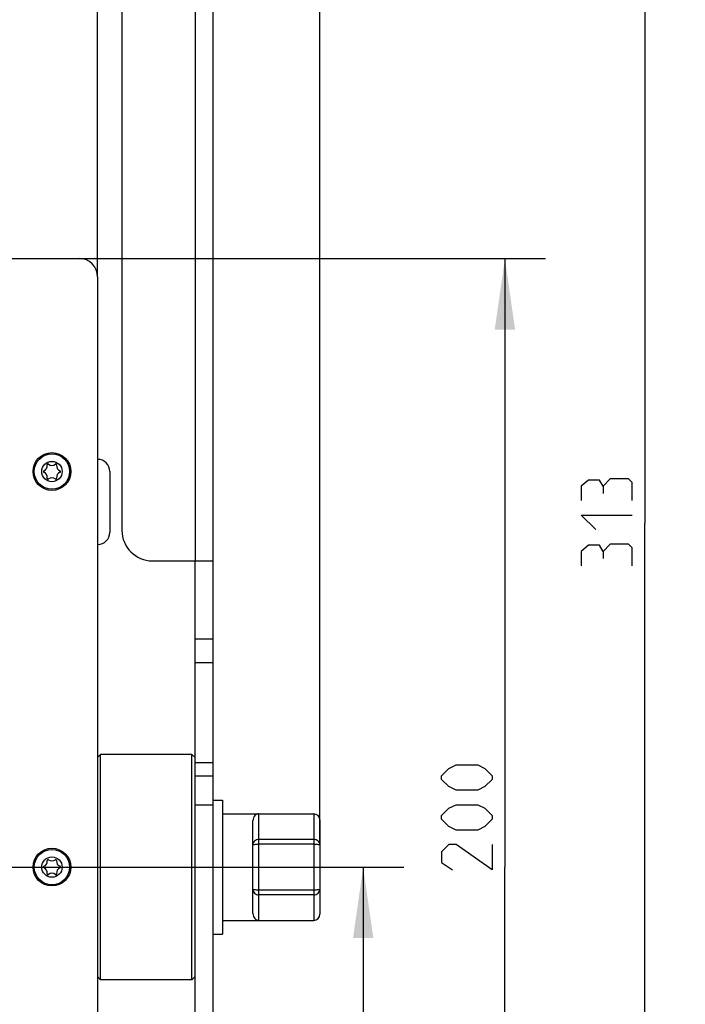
# Model space of a CAD drawing. Header units: millimetres. Extents: x 0 to 420, y 0 to 297.
# Tile 70 of 126: x 163 to 196, y 193 to 241. Entities that reach past the tile are written whole.
import ezdxf

# ---------------------------------------------------------------- set-up
doc = ezdxf.new("R2010")
doc.units = ezdxf.units.MM
doc.header["$LTSCALE"] = 23.1
doc.layers.get('0').update_dxf_attribs({"linetype": 'CONTINUOUS'})
doc.layers.add('DIM_PILOTEES', color=7, linetype='CONTINUOUS')
doc.styles.get("Standard").update_dxf_attribs({"font": 'txt', "width": 0.7})
doc.dimstyles.new('DIMSTYLE_1', dxfattribs={"dimtxt": 2.5, "dimasz": 3.5, "dimexe": 2, "dimexo": 0, "dimtad": 1, "dimlfac": 3.333333, "dimdsep": 46, "dimtxsty": 'Standard', "dimblk": '_FILLED', "dimblk1": '_FILLED', "dimblk2": '_FILLED', "dimcen": 0.09, "dimazin": 2, "dimtp": 0.8, "dimtm": 0.8, "dimtfac": 1, "dimtofl": 0, "dimtmove": 0, "dimatfit": 3, "dimldrblk": '_FILLED', "dimfxl": 0, "dimtolj": 1, "dimarcsym": 0})
doc.dimstyles.new('DIMSTYLE_2', dxfattribs={"dimtxt": 2.5, "dimasz": 3.5, "dimexe": 2, "dimexo": 0, "dimtad": 1, "dimlfac": 3.333333, "dimdsep": 46, "dimtxsty": 'Standard', "dimblk": '_FILLED', "dimblk1": '_FILLED', "dimblk2": '_FILLED', "dimcen": 0.09, "dimazin": 2, "dimtp": 0.3, "dimtm": 0.3, "dimtfac": 1, "dimtofl": 0, "dimtmove": 0, "dimatfit": 3, "dimldrblk": '_FILLED', "dimfxl": 0, "dimtolj": 1, "dimarcsym": 0})
doc.dimstyles.new('DIMSTYLE_3', dxfattribs={"dimtxt": 2.5, "dimasz": 3.5, "dimexe": 2, "dimexo": 0, "dimtad": 1, "dimlfac": 3.333333, "dimdsep": 46, "dimtxsty": 'Standard', "dimblk": '_FILLED', "dimblk1": '_FILLED', "dimblk2": '_FILLED', "dimcen": 0.09, "dimazin": 2, "dimtp": 0.5, "dimtm": 0.5, "dimtfac": 1, "dimtofl": 0, "dimtmove": 0, "dimatfit": 3, "dimldrblk": '_FILLED', "dimfxl": 0, "dimtolj": 1, "dimarcsym": 0})

# ---------------------------------------------------------------- blocks, each defined once
blk = doc.blocks.new('_FILLED')
at = {"color": 0, "linetype": 'ByBlock'}
blk.add_solid([(0, 0), (-1, 0.143), (-1, -0.143)], dxfattribs=at)
blk = doc.blocks.new('*D2')
at = {"layer": 'DIM_PILOTEES', "color": 2, "linetype": 'Continuous'}
for p, q in [((159.25, 199.603), (181.704, 199.603)), ((179.704, 199.603), (179.704, 184.603)), ((179.704, 169.603), (179.704, 184.603)), ((165.717, 169.603), (181.704, 169.603))]:
    blk.add_line(p, q, dxfattribs=at)
at = {"layer": 'DIM_PILOTEES', "color": 2, "linetype": 'Continuous', "xscale": 3.5, "yscale": 3.5, "zscale": 3.5}
for p, rotation in [((179.704, 199.603), 90), ((179.704, 169.603), 270)]:
    blk.add_blockref('_FILLED', p, dxfattribs=dict(at, rotation=rotation))
at = {"layer": 'DIM_PILOTEES', "color": 2, "linetype": 'Continuous', "insert": (176.579, 183.825), "char_height": 2.5, "width": 11.25, "attachment_point": 2, "rotation": 90, "line_spacing_factor": 0.9}
blk.add_mtext('{\\ftxt;\\W0.0001;\\H0.0001;\\~}{\\ftxt;\\W0.4285714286;\\H2.5; }{\\ftxt;\\W0.0001;\\H0.0001;\\~}{\\ftxt;\\W0.0001;\\H0.0001;\\~}{\\ftxt;\\W2.1428571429;\\H2.5; }{\\ftxt;\\W0.0001;\\H0.0001;\\~}{\\ftxt;\\W0.0001;\\H0.0001;\\~}{\\ftxt;\\W0.4285714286;\\H2.5; }{\\ftxt;\\W0.0001;\\H0.0001;\\~}', dxfattribs=at)
blk = doc.blocks.new('*D3')
at = {"layer": 'DIM_PILOTEES', "color": 2, "linetype": 'Continuous'}
for p, q in [((165.717, 229.603), (188.689, 229.603)), ((186.689, 229.603), (186.689, 199.603)), ((186.689, 169.603), (186.689, 199.603)), ((165.717, 169.603), (188.689, 169.603))]:
    blk.add_line(p, q, dxfattribs=at)
at = {"layer": 'DIM_PILOTEES', "color": 2, "linetype": 'Continuous', "xscale": 3.5, "yscale": 3.5, "zscale": 3.5}
for p, rotation in [((186.689, 229.603), 90), ((186.689, 169.603), 270)]:
    blk.add_blockref('_FILLED', p, dxfattribs=dict(at, rotation=rotation))
at = {"layer": 'DIM_PILOTEES', "color": 2, "linetype": 'Continuous', "insert": (183.564, 202.412), "char_height": 2.5, "width": 8.83929, "attachment_point": 2, "rotation": 90, "line_spacing_factor": 0.9}
blk.add_mtext('{\\ftxt;\\W0.0001;\\H0.0001;\\~}{\\ftxt;\\W2.3571428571;\\H2.5; }{\\ftxt;\\W0.0001;\\H0.0001;\\~}', dxfattribs=at)
blk = doc.blocks.new('*D4')
at = {"layer": 'DIM_PILOTEES', "color": 2, "linetype": 'Continuous'}
for p, q in [((170.967, 263.503), (195.578, 263.503)), ((193.578, 263.503), (193.578, 216.553)), ((193.578, 169.603), (193.578, 216.553)), ((165.717, 169.603), (195.578, 169.603))]:
    blk.add_line(p, q, dxfattribs=at)
at = {"layer": 'DIM_PILOTEES', "color": 2, "linetype": 'Continuous', "xscale": 3.5, "yscale": 3.5, "zscale": 3.5}
for p, rotation in [((193.578, 263.503), 90), ((193.578, 169.603), 270)]:
    blk.add_blockref('_FILLED', p, dxfattribs=dict(at, rotation=rotation))
at = {"layer": 'DIM_PILOTEES', "color": 2, "linetype": 'Continuous', "insert": (190.453, 216.955), "char_height": 2.5, "width": 7.5, "attachment_point": 2, "rotation": 90, "line_spacing_factor": 0.9}
blk.add_mtext('{\\ftxt;\\W0.0001;\\H0.0001;\\~}{\\ftxt;\\W2.0;\\H2.5; }{\\ftxt;\\W0.0001;\\H0.0001;\\~}', dxfattribs=at)
blk = doc.blocks.new('*D7')
at = {"layer": 'DIM_PILOTEES', "color": 2, "linetype": 'Continuous'}
for p, q in [((46.617, 228.703), (46.617, 248.077)), ((166.617, 228.703), (166.617, 248.077)), ((46.617, 246.077), (106.617, 246.077)), ((166.617, 246.077), (106.617, 246.077))]:
    blk.add_line(p, q, dxfattribs=at)
at = {"layer": 'DIM_PILOTEES', "color": 2, "linetype": 'Continuous', "xscale": 3.5, "yscale": 3.5, "zscale": 3.5, "rotation": 180}
blk.add_blockref('_FILLED', (46.617, 246.077), dxfattribs=at)
at = {"layer": 'DIM_PILOTEES', "color": 2, "linetype": 'Continuous', "xscale": 3.5, "yscale": 3.5, "zscale": 3.5}
blk.add_blockref('_FILLED', (166.617, 246.077), dxfattribs=at)
at = {"layer": 'DIM_PILOTEES', "color": 2, "linetype": 'Continuous', "insert": (106.617, 249.202), "char_height": 2.5, "width": 8.83929, "attachment_point": 2, "line_spacing_factor": 0.9}
blk.add_mtext('{\\ftxt;\\W0.0001;\\H0.0001;\\~}{\\ftxt;\\W2.3571428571;\\H2.5; }{\\ftxt;\\W0.0001;\\H0.0001;\\~}', dxfattribs=at)
blk = doc.blocks.new('*D26')
at = {"layer": 'DIM_PILOTEES', "color": 2, "linetype": 'Continuous'}
for p, q in [((35.667, 200.688), (35.667, 281.649)), ((177.567, 200.688), (177.567, 281.649)), ((35.667, 279.649), (106.617, 279.649)), ((177.567, 279.649), (106.617, 279.649))]:
    blk.add_line(p, q, dxfattribs=at)
at = {"layer": 'DIM_PILOTEES', "color": 2, "linetype": 'Continuous', "xscale": 3.5, "yscale": 3.5, "zscale": 3.5, "rotation": 180}
blk.add_blockref('_FILLED', (35.667, 279.649), dxfattribs=at)
at = {"layer": 'DIM_PILOTEES', "color": 2, "linetype": 'Continuous', "xscale": 3.5, "yscale": 3.5, "zscale": 3.5}
blk.add_blockref('_FILLED', (177.567, 279.649), dxfattribs=at)
at = {"layer": 'DIM_PILOTEES', "color": 2, "linetype": 'Continuous', "insert": (106.617, 282.774), "char_height": 2.5, "width": 8.57143, "attachment_point": 2, "line_spacing_factor": 0.9}
blk.add_mtext('{\\ftxt;\\W0.0001;\\H0.0001;\\~}{\\ftxt;\\W2.2857142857;\\H2.5; }{\\ftxt;\\W0.0001;\\H0.0001;\\~}', dxfattribs=at)

msp = doc.modelspace()

# ---------------------------------------------------------------- linework, layer by layer
at = {"color": 3, "linetype": 'Continuous'}
for p, q in [((171.417, 262.153), (171.417, 214.7008)), ((172.317, 184.453), (172.317, 262.303)), ((167.817, 259.003), (167.817, 216.2008)), ((167.217, 219.103), (167.217, 216.103)), ((169.317, 214.7008), (172.317, 214.7008))]:
    msp.add_line(p, q, dxfattribs=at)
at = {"color": 7, "linetype": 'Continuous'}
for p, q in [((47.517, 229.603), (165.717, 229.603)), ((166.617, 228.703), (166.617, 170.503)), ((171.417, 184.453), (171.417, 214.7008)), ((172.317, 210.8361), (171.417, 210.8361)), ((172.317, 209.6791), (171.417, 209.6791)), ((166.617, 205.003), (166.767, 205.153)), ((171.267, 205.153), (166.767, 205.153)), ((166.767, 194.053), (166.767, 205.153)), ((171.267, 205.153), (171.417, 205.003)), ((171.267, 194.053), (171.267, 205.153)), ((172.317, 204.746), (171.417, 204.746)), ((171.417, 204.103), (172.317, 204.103)), ((172.317, 202.903), (172.767, 202.903)), ((172.767, 202.903), (172.767, 196.303)), ((171.417, 202.667), (172.317, 202.667)), ((172.767, 202.228), (177.267, 202.228)), ((174.567, 196.978), (174.567, 202.228)), ((177.267, 202.228), (177.267, 196.978)), ((177.567, 201.928), (177.567, 197.278)), ((174.267, 197.3212), (174.267, 201.8848)), ((177.267, 200.9693), (174.567, 200.9693)), ((177.267, 200.7353), (174.567, 200.7353)), ((177.267, 198.4707), (174.567, 198.4707)), ((177.267, 198.2367), (174.567, 198.2367)), ((172.767, 196.978), (177.267, 196.978)), ((172.317, 196.303), (172.767, 196.303)), ((166.617, 194.203), (166.767, 194.053)), ((171.267, 194.053), (171.417, 194.203)), ((171.267, 194.053), (166.767, 194.053))]:
    msp.add_line(p, q, dxfattribs=at)
for centre, radius in [((164.367, 219.103), 0.93), ((164.367, 219.103), 0.87), ((164.367, 219.103), 0.5025), ((164.367, 199.603), 0.93), ((164.367, 199.603), 0.87), ((164.367, 199.603), 0.5025)]:
    msp.add_circle(centre, radius, dxfattribs=at)
for centre, radius, start, end in [((165.717, 228.703), 0.9, 0, 90), ((163.8783, 219.3852), 0.2599, 290.95218, 9.04782), ((164.1767, 219.4327), 0.0423, 50.95218, 189.04782), ((164.367, 219.6674), 0.2599, 230.95218, 309.04782), ((164.5574, 219.4327), 0.0423, 350.95218, 129.04782), ((164.8558, 219.3852), 0.2599, 170.95218, 249.04782), ((166.617, 219.103), 0.6, 0, 90), ((163.9863, 219.103), 0.0423, 110.95218, 249.04782), ((163.8783, 218.8208), 0.2599, 350.95218, 69.04782), ((164.8558, 218.8208), 0.2599, 110.95218, 189.04782), ((164.7477, 219.103), 0.0423, 290.95218, 69.04782), ((164.1767, 218.7733), 0.0423, 170.95218, 309.04782), ((164.367, 218.5386), 0.2599, 50.95218, 129.04782), ((164.5574, 218.7733), 0.0423, 230.95218, 9.04782), ((166.617, 216.103), 0.6, 270, 360), ((177.267, 201.928), 0.3, 0, 90), ((164.1767, 199.9327), 0.0423, 50.95218, 189.04782), ((164.5574, 199.9327), 0.0423, 350.95218, 129.04782), ((163.9863, 199.603), 0.0423, 110.95218, 249.04782), ((163.8783, 199.8852), 0.2599, 290.95218, 9.04782), ((163.8783, 199.3208), 0.2599, 350.95218, 69.04782), ((164.367, 200.1674), 0.2599, 230.95218, 309.04782), ((164.8558, 199.8852), 0.2599, 170.95218, 249.04782), ((164.8558, 199.3208), 0.2599, 110.95218, 189.04782), ((164.7477, 199.603), 0.0423, 290.95218, 69.04782), ((164.1767, 199.2733), 0.0423, 170.95218, 309.04782), ((164.367, 199.0386), 0.2599, 50.95218, 129.04782), ((164.5574, 199.2733), 0.0423, 230.95218, 9.04782), ((177.267, 197.278), 0.3, 270, 360)]:
    msp.add_arc(centre, radius, start, end, dxfattribs=at)
at = {"color": 3, "linetype": 'Continuous'}
msp.add_arc((169.317, 216.2008), 1.5, 180, 270, dxfattribs=at)
at = {"color": 7, "linetype": 'Continuous'}
for points, knots in [([(174.567, 202.228), (174.5319, 202.228), (174.4582, 202.2127), (174.3607, 202.1448), (174.2862, 202.032), (174.267, 201.9363), (174.267, 201.8848)], [0, 0, 0, 0, 0.2098112, 0.4354604, 0.692645, 1, 1, 1, 1]), ([(174.567, 200.9693), (174.5281, 200.9693), (174.4501, 200.955), (174.3505, 200.8932), (174.283, 200.7998), (174.267, 200.725), (174.267, 200.6883)], [0, 0, 0, 0, 0.2575479, 0.5107005, 0.7575873, 1, 1, 1, 1]), ([(177.567, 200.6883), (177.567, 200.725), (177.551, 200.7998), (177.4835, 200.8932), (177.3839, 200.955), (177.3059, 200.9693), (177.267, 200.9693)], [0, 0, 0, 0, 0.2423987, 0.4892851, 0.742438, 1, 1, 1, 1]), ([(174.267, 200.6883), (174.267, 200.692), (174.2748, 200.7005), (174.3042, 200.7124), (174.3652, 200.7246), (174.4577, 200.7332), (174.5287, 200.7353), (174.567, 200.7353)], [0, 0, 0, 0, 0.0349723, 0.0970439, 0.3128483, 0.6289134, 1, 1, 1, 1]), ([(177.267, 200.7353), (177.3053, 200.7353), (177.3763, 200.7332), (177.4688, 200.7246), (177.5298, 200.7124), (177.5592, 200.7005), (177.567, 200.692), (177.567, 200.6883)], [0, 0, 0, 0, 0.3711015, 0.6871601, 0.9029582, 0.9650285, 1, 1, 1, 1]), ([(174.567, 198.4707), (174.5287, 198.4707), (174.4577, 198.4728), (174.3652, 198.4814), (174.3042, 198.4936), (174.2748, 198.5055), (174.267, 198.514), (174.267, 198.5177)], [0, 0, 0, 0, 0.3710866, 0.6871517, 0.9029561, 0.9650277, 1, 1, 1, 1]), ([(174.267, 198.5177), (174.267, 198.481), (174.283, 198.4062), (174.3505, 198.3128), (174.4501, 198.251), (174.5281, 198.2367), (174.567, 198.2367)], [0, 0, 0, 0, 0.2424127, 0.4892995, 0.7424521, 1, 1, 1, 1]), ([(177.267, 198.2367), (177.3059, 198.2367), (177.3839, 198.251), (177.4835, 198.3128), (177.551, 198.4062), (177.567, 198.481), (177.567, 198.5177)], [0, 0, 0, 0, 0.2575585, 0.5107082, 0.7575913, 1, 1, 1, 1]), ([(177.567, 198.5177), (177.567, 198.514), (177.5592, 198.5055), (177.5298, 198.4936), (177.4688, 198.4814), (177.3763, 198.4728), (177.3053, 198.4707), (177.267, 198.4707)], [0, 0, 0, 0, 0.034969, 0.0970366, 0.3128332, 0.628894, 1, 1, 1, 1]), ([(174.267, 197.3212), (174.267, 197.2697), (174.2862, 197.174), (174.3607, 197.0612), (174.4582, 196.9933), (174.5319, 196.978), (174.567, 196.978)], [0, 0, 0, 0, 0.3073549, 0.5645396, 0.7901888, 1, 1, 1, 1])]:
    msp.add_open_spline(points, degree=3, knots=knots, dxfattribs=at)
at = {"layer": 'DIM_PILOTEES', "color": 2, "linetype": 'Continuous'}
for points in [[(191.5245, 218.3835), (191.346, 218.6811), (190.8103, 218.6811), (190.4531, 218.3835), (190.4531, 217.6692)], [(192.9531, 217.6692), (192.9531, 218.5621), (192.7745, 218.7407), (191.8817, 218.7407), (191.5245, 218.3835), (191.5245, 218.0264)], [(191.1674, 216.2407), (190.4531, 216.9549), (192.9531, 216.9549)], [(192.9531, 214.4549), (192.9531, 215.3478), (192.7745, 215.5264), (191.8817, 215.5264), (191.5245, 215.1692), (191.5245, 214.8121)], [(191.5245, 215.1692), (191.346, 215.4669), (190.8103, 215.4669), (190.4531, 215.1692), (190.4531, 214.4549)], [(185.3498, 203.3941), (184.2784, 203.3941), (183.9212, 203.5727), (183.5641, 203.9298), (183.5641, 204.1084), (183.9212, 204.4656), (184.2784, 204.6441), (185.3498, 204.6441), (185.7069, 204.4656), (186.0641, 204.1084), (186.0641, 203.9298), (185.7069, 203.5727), (185.3498, 203.3941)], [(185.3498, 201.4298), (184.2784, 201.4298), (183.9212, 201.6084), (183.5641, 201.9656), (183.5641, 202.1441), (183.9212, 202.5013), (184.2784, 202.6798), (185.3498, 202.6798), (185.7069, 202.5013), (186.0641, 202.1441), (186.0641, 201.9656), (185.7069, 201.6084), (185.3498, 201.4298)], [(186.0641, 200.7156), (186.0641, 199.4656), (184.2784, 200.7156), (183.9212, 200.7156), (183.5641, 200.3584), (183.5641, 199.8227), (184.0998, 199.4656)]]:
    msp.add_lwpolyline(points, dxfattribs=at)

# ---------------------------------------------------------------- dimensions: what is measured, and where the dimension line sits
for base, p1, p2, text, dimstyle, picture, middle in [((177.567, 279.6488), (35.667, 200.6883), (177.567, 200.6883), '{\\ftxt;\\W0.0001;\\H0.0001;\\~}{\\ftxt;\\W2.2857142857;\\H2.5; }{\\ftxt;\\W0.0001;\\H0.0001;\\~}', 'DIMSTYLE_1', '*D26', (106.2599, 279.6488)), ((166.617, 246.0766), (46.617, 228.703), (166.617, 228.703), '{\\ftxt;\\W0.0001;\\H0.0001;\\~}{\\ftxt;\\W2.3571428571;\\H2.5; }{\\ftxt;\\W0.0001;\\H0.0001;\\~}', 'DIMSTYLE_3', '*D7', (106.2599, 246.0766))]:
    dim = msp.add_linear_dim(base=base, p1=p1, p2=p2, text=text, dimstyle=dimstyle, dxfattribs=at)
    dim.commit()
    dim.dimension.update_dxf_attribs({"geometry": picture, "text_midpoint": middle, "dimtype": 160})
for base, p2, text, dimstyle, picture, middle in [((193.5781, 263.503), (170.967, 263.503), '{\\ftxt;\\W0.0001;\\H0.0001;\\~}{\\ftxt;\\W2.0;\\H2.5; }{\\ftxt;\\W0.0001;\\H0.0001;\\~}', 'DIMSTYLE_3', '*D4', (193.5781, 216.5978)), ((186.6891, 229.603), (165.717, 229.603), '{\\ftxt;\\W0.0001;\\H0.0001;\\~}{\\ftxt;\\W2.3571428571;\\H2.5; }{\\ftxt;\\W0.0001;\\H0.0001;\\~}', 'DIMSTYLE_3', '*D3', (186.6891, 202.0548)), ((179.7035, 199.603), (159.2502, 199.603), '{\\ftxt;\\W0.0001;\\H0.0001;\\~}{\\ftxt;\\W0.4285714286;\\H2.5; }{\\ftxt;\\W0.0001;\\H0.0001;\\~}{\\ftxt;\\W0.0001;\\H0.0001;\\~}{\\ftxt;\\W2.1428571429;\\H2.5; }{\\ftxt;\\W0.0001;\\H0.0001;\\~}{\\ftxt;\\W0.0001;\\H0.0001;\\~}{\\ftxt;\\W0.4285714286;\\H2.5; }{\\ftxt;\\W0.0001;\\H0.0001;\\~}', 'DIMSTYLE_2', '*D2', (179.7035, 186.5033))]:
    dim = msp.add_linear_dim(base=base, p1=(165.717, 169.603), p2=p2, angle=90, text=text, dimstyle=dimstyle, dxfattribs=at)
    dim.commit()
    dim.dimension.update_dxf_attribs({"geometry": picture, "text_midpoint": middle, "dimtype": 160})

doc.saveas('drawing.dxf')
